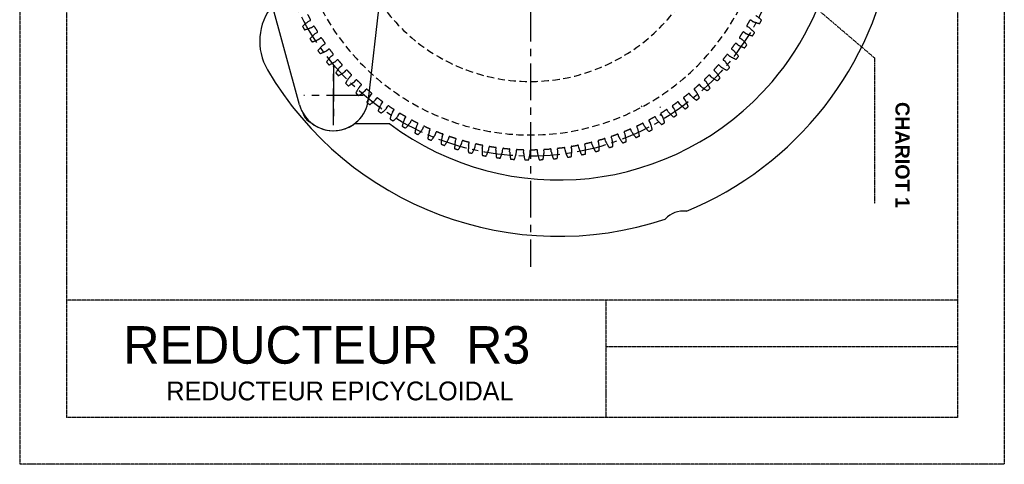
# Model space of a CAD drawing. Extents: x -582 to 7251, y -389 to 3197.
# Tile 4 of 7: x 406 to 826, y 449 to 638. Entities that reach past the tile are written whole.
import ezdxf

# ---------------------------------------------------------------- set-up
doc = ezdxf.new("R2010")
doc.units = 0
doc.header["$LTSCALE"] = 0.25
doc.header["$MEASUREMENT"] = 0
for name, pattern in [('CENTER', [2, 1.25, -0.25, 0.25, -0.25]), ('CENTER2', [1.125, 0.75, -0.125, 0.125, -0.125]), ('HIDDEN', [0.375, 0.25, -0.125])]:
    doc.linetypes.add(name, pattern=pattern)
doc.layers.get('0').update_dxf_attribs({"linetype": 'CONTINUOUS'})
for name, color, linetype in [('006_SPINDLE', 110, 'CONTINUOUS'), ('01_BODY', 171, 'CONTINUOUS'), ('15_RING_GEAR_REAR_A', 202, 'CONTINUOUS'), ('16_BACK_PLATE', 50, 'CONTINUOUS'), ('21_REAR_CLOSER', 220, 'CONTINUOUS'), ('22_PIVOT', 101, 'CONTINUOUS'), ('SPRAG_CLUTCH_', 81, 'CONTINUOUS')]:
    doc.layers.add(name, color=color, linetype=linetype)
doc.styles.add('ROMANS', font='romans.shx')
doc.styles.get("Standard").update_dxf_attribs({"font": 'txt', "height": 15})
doc.dimstyles.new('STANDARD5', dxfattribs={"dimscale": 5, "dimtxt": 3.5, "dimasz": 3.5, "dimexe": 1.75, "dimexo": 1.75, "dimgap": 1.75, "dimtad": 1, "dimtxsty": 'ROMANS', "dimcen": 8.75, "dimclrt": 4, "dimazin": 3, "dimtp": 0.005, "dimtm": 0.005, "dimtfac": 1, "dimtofl": 0, "dimtmove": 0, "dimatfit": 3, "dimtolj": 1})

msp = doc.modelspace()

# ---------------------------------------------------------------- linework, layer by layer
at = {"color": 7, "linetype": 'CENTER'}
for p, q in [((406.41, 1042.96), (406.41, 448.96)), ((826.41, 1042.96), (826.41, 448.96)), ((426.41, 1022.96), (426.41, 468.96)), ((806.41, 1022.96), (806.41, 468.96)), ((806.41, 518.96), (426.41, 518.96)), ((656.41, 518.96), (656.41, 468.96)), ((806.41, 498.96), (656.41, 498.96)), ((806.41, 468.96), (426.41, 468.96)), ((826.41, 448.96), (406.41, 448.96))]:
    msp.add_line(p, q, dxfattribs=at)
at = {"layer": '006_SPINDLE', "color": 5, "linetype": 'CENTER', "ltscale": 40}
msp.add_circle((624.24, 690.11), 109.83, dxfattribs=at)
at = {"layer": '01_BODY', "color": 5, "linetype": 'CENTER', "ltscale": 50}
msp.add_line((624.24, 844.78), (624.24, 533.15), dxfattribs=at)
at = {"layer": '01_BODY', "color": 7}
for centre, radius, start, end in [((636.24, 690.11), 144, 292.2659, 50.6978), ((532.79, 629.3), 24, 140.563, 210.4486), ((636.24, 690.11), 144, 210.4486, 288.4271), ((689.64, 546.11), 10.8, 83.8218, 136.8711)]:
    msp.add_arc(centre, radius, start, end, dxfattribs=at)
at = {"layer": '15_RING_GEAR_REAR_A', "color": 7, "linetype": 'HIDDEN', "ltscale": 150}
for p, q in [((529.47, 637.63), (530.32, 638.04)), ((530.9, 635.13), (531.68, 635.65)), ((717.54, 635.06), (716.71, 635.49)), ((719.05, 637.7), (718.25, 638.2)), ((532.48, 632.53), (533.3, 632.99)), ((534.04, 630.11), (534.79, 630.67)), ((714.4, 630.05), (713.59, 630.53)), ((716.05, 632.6), (715.28, 633.14)), ((535.76, 627.61), (536.55, 628.11)), ((537.45, 625.28), (538.17, 625.88)), ((712.77, 627.67), (712.03, 628.25)), ((539.3, 622.87), (540.07, 623.41)), ((709.23, 622.93), (708.52, 623.55)), ((710.98, 625.21), (710.2, 625.74)), ((541.12, 620.63), (541.81, 621.27)), ((543.1, 618.33), (543.84, 618.91)), ((705.43, 618.39), (704.76, 619.05)), ((707.31, 620.57), (706.56, 621.14)), ((545.04, 616.2), (545.69, 616.88)), ((547.14, 614.01), (547.85, 614.63)), ((701.39, 614.06), (700.76, 614.76)), ((703.39, 616.14), (702.67, 616.75)), ((549.2, 611.98), (549.81, 612.7)), ((551.42, 609.91), (552.08, 610.57)), ((697.12, 609.96), (696.53, 610.69)), ((699.23, 611.93), (698.54, 612.57)), ((553.57, 608), (554.15, 608.75)), ((555.9, 606.05), (556.54, 606.75)), ((558.16, 604.27), (558.7, 605.04)), ((690.26, 604.22), (689.64, 604.93)), ((692.64, 606.1), (692.09, 606.86)), ((694.85, 607.95), (694.2, 608.63)), ((560.6, 602.45), (561.19, 603.18)), ((562.95, 600.79), (563.44, 601.59)), ((685.47, 600.74), (684.9, 601.49)), ((687.95, 602.49), (687.44, 603.28)), ((565.48, 599.1), (566.03, 599.86)), ((567.92, 597.57), (568.36, 598.4)), ((570.54, 596.03), (571.05, 596.82)), ((678.01, 596.07), (677.59, 596.91)), ((680.5, 597.53), (679.96, 598.31)), ((683.07, 599.15), (682.6, 599.96)), ((573.06, 594.63), (573.46, 595.49)), ((575.75, 593.24), (576.22, 594.05)), ((578.35, 591.98), (578.7, 592.85)), ((670.06, 591.95), (669.62, 592.78)), ((672.8, 593.27), (672.42, 594.13)), ((675.36, 594.6), (674.87, 595.4)), ((581.12, 590.73), (581.54, 591.57)), ((583.77, 589.62), (584.08, 590.51)), ((586.61, 588.53), (586.98, 589.39)), ((589.32, 587.56), (589.58, 588.47)), ((659.08, 587.54), (658.73, 588.41)), ((661.95, 588.55), (661.67, 589.45)), ((664.63, 589.59), (664.24, 590.44)), ((667.44, 590.76), (667.11, 591.65)), ((592.21, 586.62), (592.54, 587.5)), ((594.98, 585.81), (595.18, 586.73)), ((597.91, 585.03), (598.19, 585.93)), ((600.71, 584.37), (600.87, 585.29)), ((603.69, 583.75), (603.92, 584.66)), ((606.52, 583.24), (606.63, 584.17)), ((641.88, 583.23), (641.68, 584.14)), ((644.87, 583.76), (644.74, 584.69)), ((647.69, 584.35), (647.44, 585.25)), ((650.65, 585.05), (650.47, 585.97)), ((653.43, 585.79), (653.13, 586.68)), ((656.35, 586.65), (656.12, 587.56)), ((609.53, 582.78), (609.71, 583.71)), ((612.39, 582.43), (612.44, 583.37)), ((615.41, 582.14), (615.54, 583.07)), ((618.29, 581.94), (618.29, 582.88)), ((621.32, 581.82), (621.4, 582.76)), ((624.2, 581.78), (624.15, 582.72)), ((627.24, 581.82), (627.26, 582.76)), ((630.12, 581.94), (630.02, 582.87)), ((633.15, 582.15), (633.12, 583.09)), ((636.02, 582.42), (635.86, 583.35)), ((639.03, 582.79), (638.95, 583.73))]:
    msp.add_line(p, q, dxfattribs=at)
at = {"layer": '15_RING_GEAR_REAR_A', "color": 5, "linetype": 'HIDDEN', "ltscale": 50}
for radius, start, end in [(100.8, 207.9826, 152.0174), (78, 208.0725, 151.9275)]:
    msp.add_arc((624.24, 690.11), radius, start, end, dxfattribs=at)
at = {"layer": '15_RING_GEAR_REAR_A', "color": 7, "linetype": 'HIDDEN', "ltscale": 150}
for centre, radius, start, end in [((624.24, 690.11), 107.08, 207.49, 208.8578), ((530.18, 638.31), 0.3, 295.9166, 24.0684), ((710.25, 625.5), 17.9, 45.2777, 55.4033), ((540.03, 623.18), 17.9, 126.162, 136.2875), ((545.68, 645.23), 20.95, 207.5214, 211.9568), ((523.81, 651.57), 17.9, 283.1908, 293.3163), ((531.85, 635.4), 0.3, 35.4098, 123.5616), ((624.24, 690.11), 107.08, 210.6205, 211.9882), ((716.85, 635.76), 0.3, 154.3664, 242.5182), ((624.24, 690.11), 107.08, 329.577, 330.9448), ((706.59, 620.9), 17.9, 42.1473, 52.2728), ((718.09, 637.94), 0.3, 58.0036, 146.1554), ((725.68, 654.33), 17.9, 248.2489, 258.3744), ((704, 647.39), 20.95, 329.6084, 334.0438), ((543.81, 618.68), 17.9, 129.2924, 139.4179), ((548.25, 641.01), 20.95, 210.6519, 215.0873), ((526.07, 646.14), 17.9, 286.3212, 296.4467), ((533.15, 633.25), 0.3, 299.0471, 27.1989), ((534.97, 630.43), 0.3, 38.5403, 126.6921), ((624.24, 690.11), 107.08, 213.7509, 215.1187), ((713.74, 630.78), 0.3, 151.2359, 239.3877), ((624.24, 690.11), 107.08, 326.4466, 327.8143), ((702.69, 616.51), 17.9, 39.0169, 49.1424), ((715.11, 632.9), 0.3, 54.8731, 143.0249), ((723.58, 648.84), 17.9, 245.1185, 255.244), ((701.55, 643.1), 20.95, 326.4779, 330.9134), ((547.84, 614.39), 17.9, 132.4228, 142.5483), ((536.39, 628.36), 0.3, 302.1775, 30.3293), ((538.37, 625.65), 0.3, 41.6707, 129.8225), ((624.24, 690.11), 107.08, 216.8813, 218.2491), ((710.37, 625.99), 0.3, 148.1055, 236.2573), ((624.24, 690.11), 107.08, 323.3161, 324.6839), ((711.84, 628.02), 0.3, 51.7427, 139.8945), ((721.18, 643.48), 17.9, 241.988, 252.1136), ((698.87, 638.95), 20.95, 323.3475, 327.7829), ((551.04, 636.93), 20.95, 213.7823, 218.2177), ((528.62, 640.85), 17.9, 289.4517, 299.5772), ((552.08, 610.33), 17.9, 135.5533, 145.6788), ((539.9, 623.66), 0.3, 305.3079, 33.4597), ((624.24, 690.11), 107.08, 320.1857, 321.5534), ((708.32, 623.33), 0.3, 48.6123, 136.7641), ((718.48, 638.25), 17.9, 238.8576, 248.9831), ((698.55, 612.33), 17.9, 35.8864, 46.012), ((695.96, 634.95), 20.95, 320.2171, 324.6525), ((554.05, 633.01), 20.95, 216.9127, 221.3481), ((531.45, 635.7), 17.9, 292.5821, 302.7076), ((556.55, 606.51), 17.9, 138.6837, 148.8092), ((542.01, 621.06), 0.3, 44.8011, 132.9529), ((624.24, 690.11), 107.08, 220.0118, 221.3795), ((543.65, 619.15), 0.3, 308.4384, 36.5902), ((624.24, 690.11), 107.08, 317.0552, 318.423), ((704.55, 618.84), 0.3, 45.4818, 133.6336), ((715.51, 633.18), 17.9, 235.7272, 245.8527), ((706.74, 621.38), 0.3, 144.9751, 233.1269), ((694.19, 608.39), 17.9, 32.756, 42.8815), ((692.84, 631.12), 20.95, 317.0866, 321.5221), ((557.28, 629.26), 20.95, 220.0432, 224.4786), ((534.56, 630.71), 17.9, 295.7125, 305.838), ((561.22, 602.94), 17.9, 141.8141, 151.9396), ((545.91, 616.67), 0.3, 47.9316, 136.0834), ((624.24, 690.11), 107.08, 223.1422, 224.51), ((547.65, 614.85), 0.3, 311.5688, 39.7206), ((624.24, 690.11), 107.08, 313.9248, 315.2926), ((700.54, 614.56), 0.3, 42.3514, 130.5032), ((712.27, 628.28), 17.9, 232.5967, 242.7223), ((702.86, 616.98), 0.3, 141.8446, 229.9964), ((689.62, 604.69), 17.9, 29.6256, 39.7511), ((689.52, 627.46), 20.95, 313.9562, 318.3916), ((560.7, 625.7), 20.95, 223.1736, 227.609), ((537.94, 625.9), 17.9, 298.843, 308.9685), ((550.04, 612.5), 0.3, 51.062, 139.2138), ((566.07, 599.63), 17.9, 144.9446, 155.0701), ((624.24, 690.11), 107.08, 226.2726, 227.6404), ((551.87, 610.78), 0.3, 314.6992, 42.851), ((694.42, 608.84), 0.3, 135.5837, 223.7356), ((624.24, 690.11), 107.08, 310.7944, 312.1621), ((696.3, 610.5), 0.3, 39.221, 127.3728), ((708.76, 623.57), 17.9, 229.4663, 239.5918), ((698.75, 612.79), 0.3, 138.7142, 226.866), ((684.86, 601.25), 17.9, 26.4951, 36.6207), ((686, 623.99), 20.95, 310.8258, 315.2612), ((564.31, 622.32), 20.95, 226.304, 230.7394), ((541.57, 621.29), 17.9, 301.9734, 312.0989), ((554.39, 608.56), 0.3, 54.1924, 142.3442), ((571.1, 596.59), 17.9, 148.075, 158.2005), ((624.24, 690.11), 107.08, 229.4031, 230.7708), ((556.31, 606.95), 0.3, 317.8297, 45.9815), ((558.94, 604.87), 0.3, 57.3229, 145.4747), ((624.24, 690.11), 107.08, 232.5335, 233.9013), ((689.87, 605.13), 0.3, 132.4533, 220.6051), ((624.24, 690.11), 107.08, 307.6639, 309.0317), ((691.84, 606.69), 0.3, 36.0905, 124.2423), ((705, 619.05), 17.9, 226.3359, 236.4614), ((679.92, 598.07), 17.9, 23.3647, 33.4902), ((682.3, 620.71), 20.95, 307.6953, 312.1308), ((568.1, 619.15), 20.95, 229.4345, 233.8699), ((545.45, 616.87), 17.9, 305.1038, 315.2293), ((576.28, 593.82), 17.9, 151.2054, 161.331), ((549.57, 612.68), 17.9, 308.2343, 318.3598), ((560.96, 603.37), 0.3, 320.9601, 49.1119), ((563.7, 601.43), 0.3, 60.4533, 148.6051), ((624.24, 690.11), 107.08, 235.6639, 237.0317), ((685.13, 601.67), 0.3, 129.3229, 217.4747), ((624.24, 690.11), 107.08, 304.5335, 305.9013), ((669.55, 592.55), 17.9, 17.1038, 27.2293), ((687.19, 603.12), 0.3, 32.9601, 121.1119), ((701, 614.75), 17.9, 223.2054, 233.331), ((674.81, 595.17), 17.9, 20.2343, 30.3598), ((678.42, 617.65), 20.95, 304.5649, 309.0003), ((572.06, 616.19), 20.95, 232.5649, 237.0003), ((581.61, 591.35), 17.9, 154.3359, 164.4614), ((553.91, 608.72), 17.9, 311.3647, 321.4902), ((565.79, 600.04), 0.3, 324.0905, 52.2423), ((568.63, 598.26), 0.3, 63.5837, 151.7356), ((624.24, 690.11), 107.08, 238.7944, 240.1621), ((570.79, 596.98), 0.3, 327.221, 55.3728), ((624.24, 690.11), 107.08, 298.2726, 299.6404), ((677.32, 596.77), 0.3, 26.6992, 114.851), ((680.21, 598.48), 0.3, 126.1924, 214.3442), ((624.24, 690.11), 107.08, 301.4031, 302.7708), ((664.15, 590.22), 17.9, 13.9734, 24.0989), ((682.34, 599.81), 0.3, 29.8297, 117.9815), ((696.77, 610.67), 17.9, 220.075, 230.2005), ((674.38, 614.8), 20.95, 301.4345, 305.8699), ((576.18, 613.45), 20.95, 235.6953, 240.1308), ((587.07, 589.17), 17.9, 157.4663, 167.5918), ((580.44, 610.94), 20.95, 238.8258, 243.2612), ((558.46, 605), 17.9, 314.4951, 324.6207), ((573.73, 595.36), 0.3, 66.7142, 154.866), ((624.24, 690.11), 107.08, 241.9248, 243.2926), ((592.64, 587.29), 17.9, 160.5967, 170.7223), ((575.96, 594.2), 0.3, 330.3514, 58.5032), ((578.98, 592.74), 0.3, 69.8446, 157.9964), ((624.24, 690.11), 107.08, 245.0552, 246.423), ((669.89, 592.92), 0.3, 119.9316, 208.0834), ((624.24, 690.11), 107.08, 295.1422, 296.51), ((672.15, 594.01), 0.3, 23.5688, 111.7206), ((687.67, 603.23), 17.9, 213.8141, 223.9396), ((675.12, 595.56), 0.3, 123.062, 211.2138), ((658.64, 588.19), 17.9, 10.843, 20.9685), ((692.32, 606.83), 17.9, 216.9446, 227.0701), ((670.19, 612.17), 20.95, 298.304, 302.7394), ((584.82, 608.67), 20.95, 241.9562, 246.3916), ((563.21, 601.53), 17.9, 317.6256, 327.7511), ((598.3, 585.72), 17.9, 163.7272, 173.8527), ((581.27, 591.71), 0.3, 333.4818, 61.6336), ((568.14, 598.33), 17.9, 320.756, 330.8815), ((584.36, 590.41), 0.3, 72.9751, 161.1269), ((624.24, 690.11), 107.08, 248.1857, 249.5534), ((604.04, 584.46), 17.9, 166.8576, 176.9831), ((586.71, 589.51), 0.3, 336.6123, 64.7641), ((589.87, 588.39), 0.3, 76.1055, 164.2573), ((624.24, 690.11), 107.08, 251.3161, 252.6839), ((659.01, 588.52), 0.3, 113.6707, 201.8225), ((624.24, 690.11), 107.08, 288.8813, 290.2491), ((661.38, 589.36), 0.3, 17.3079, 105.4597), ((677.82, 596.83), 17.9, 207.5533, 217.6788), ((664.51, 590.57), 0.3, 116.8011, 204.9529), ((624.24, 690.11), 107.08, 292.0118, 293.3795), ((647.32, 585.05), 17.9, 4.5821, 14.7076), ((666.83, 591.54), 0.3, 20.4384, 108.5902), ((682.83, 599.9), 17.9, 210.6837, 220.8092), ((661.42, 607.62), 20.95, 292.0432, 296.4786), ((653.02, 586.46), 17.9, 7.7125, 17.838), ((665.87, 609.78), 20.95, 295.1736, 299.609), ((589.33, 606.64), 20.95, 245.0866, 249.5221), ((593.94, 604.86), 20.95, 248.2171, 252.6525), ((573.23, 595.41), 17.9, 323.8864, 334.012), ((609.84, 583.51), 17.9, 169.988, 180.1136), ((592.26, 587.61), 0.3, 339.7427, 67.8945), ((578.48, 592.76), 17.9, 327.0169, 337.1424), ((595.47, 586.66), 0.3, 79.2359, 167.3877), ((624.24, 690.11), 107.08, 254.4466, 255.8143), ((615.68, 582.88), 17.9, 173.1185, 183.244), ((597.9, 586.01), 0.3, 342.8731, 71.0249), ((583.86, 590.41), 17.9, 330.1473, 340.2728), ((601.17, 585.24), 0.3, 82.3664, 170.5182), ((624.24, 690.11), 107.08, 257.577, 258.9448), ((603.63, 584.73), 0.3, 346.0036, 74.1554), ((606.93, 584.14), 0.3, 85.4968, 173.6486), ((624.24, 690.11), 107.08, 260.7074, 262.0752), ((609.41, 583.76), 0.3, 349.134, 77.2858), ((624.24, 690.11), 107.08, 276.3596, 277.7274), ((638.65, 583.71), 0.3, 4.7862, 92.938), ((641.97, 584.21), 0.3, 104.2794, 192.4312), ((624.24, 690.11), 107.08, 279.49, 280.8578), ((644.44, 584.65), 0.3, 7.9166, 96.0684), ((647.73, 585.33), 0.3, 107.4098, 195.5616), ((624.24, 690.11), 107.08, 282.6205, 283.9882), ((629.87, 582.69), 17.9, 355.1908, 5.3163), ((650.17, 585.91), 0.3, 11.0471, 99.1989), ((667.33, 591.55), 17.9, 201.2924, 211.4179), ((653.41, 586.77), 0.3, 110.5403, 198.6921), ((624.24, 690.11), 107.08, 285.7509, 287.1187), ((635.72, 583.16), 17.9, 358.3212, 8.4467), ((655.82, 587.48), 0.3, 14.1775, 102.3293), ((672.64, 594.05), 17.9, 204.4228, 214.5483), ((652.2, 604.06), 20.95, 285.7823, 290.2177), ((641.55, 583.94), 17.9, 1.4517, 11.5772), ((656.86, 605.72), 20.95, 288.9127, 293.3481), ((598.64, 603.33), 20.95, 251.3475, 255.7829), ((603.42, 602.06), 20.95, 254.4779, 258.9134), ((621.55, 582.58), 17.9, 176.2489, 186.3744), ((608.26, 601.06), 20.95, 257.6084, 262.0438), ((589.37, 588.35), 17.9, 333.2777, 343.4033), ((627.43, 582.59), 17.9, 179.3793, 189.5049), ((613.15, 600.32), 20.95, 260.7388, 265.1742), ((594.98, 586.6), 17.9, 336.4082, 346.5337), ((612.74, 583.35), 0.3, 88.6272, 176.779), ((624.24, 690.11), 107.08, 263.8379, 265.2056), ((615.24, 583.11), 0.3, 352.2644, 80.4163), ((633.3, 582.92), 17.9, 182.5098, 192.6353), ((600.67, 585.16), 17.9, 339.5386, 349.6641), ((618.59, 582.88), 0.3, 91.7577, 179.9095), ((624.24, 690.11), 107.08, 266.9683, 268.3361), ((621.1, 582.78), 0.3, 355.3949, 83.5467), ((639.14, 583.58), 17.9, 185.6402, 195.7657), ((606.44, 584.03), 17.9, 342.669, 352.7946), ((624.45, 582.73), 0.3, 94.8881, 183.0399), ((624.24, 690.11), 107.08, 270.0987, 271.4665), ((626.96, 582.77), 0.3, 358.5253, 86.6771), ((644.93, 584.55), 17.9, 188.7707, 198.8962), ((612.26, 583.21), 17.9, 345.7995, 355.925), ((630.31, 582.91), 0.3, 98.0185, 186.1703), ((624.24, 690.11), 107.08, 273.2292, 274.5969), ((632.82, 583.08), 0.3, 1.6558, 89.8076), ((650.67, 585.84), 17.9, 191.9011, 202.0266), ((618.12, 582.72), 17.9, 348.9299, 359.0554), ((636.16, 583.4), 0.3, 101.149, 189.3008), ((656.32, 587.44), 17.9, 195.0315, 205.157), ((637.78, 600.65), 20.95, 276.391, 280.8264), ((623.99, 582.54), 17.9, 352.0604, 2.1859), ((661.88, 589.34), 17.9, 198.162, 208.2875), ((642.65, 601.53), 20.95, 279.5214, 283.9568), ((647.46, 602.66), 20.95, 282.6519, 287.0873), ((618.07, 599.84), 20.95, 263.8692, 268.3047), ((623.01, 599.64), 20.95, 266.9997, 271.4351), ((627.95, 599.71), 20.95, 270.1301, 274.5655), ((632.88, 600.05), 20.95, 273.2606, 277.696)]:
    msp.add_arc(centre, radius, start, end, dxfattribs=at)
at = {"layer": '16_BACK_PLATE', "color": 5, "linetype": 'CENTER', "ltscale": 50}
for p, q in [((540.24, 593.49), (540.24, 618.74)), ((552.86, 606.11), (527.62, 606.11))]:
    msp.add_line(p, q, dxfattribs=at)
at = {"layer": '16_BACK_PLATE', "color": 7}
msp.add_line((564.24, 594.11), (549.24, 594.11), dxfattribs=at)
for centre, radius, start, end in [((636.24, 690.11), 120, 319.3941, 143.1301), ((636.24, 690.11), 120, 233.1302, 319.3941), ((533.04, 600.11), 6, 193.8976, 245.7148)]:
    msp.add_arc(centre, radius, start, end, dxfattribs=at)
at = {"layer": '21_REAR_CLOSER', "color": 7}
for p, q in [((525.77, 602.18), (510.84, 657.11)), ((555.14, 604.39), (561.24, 657.11))]:
    msp.add_line(p, q, dxfattribs=at)
at = {"layer": '21_REAR_CLOSER', "color": 5, "linetype": 'CENTER', "ltscale": 50}
msp.add_line((540.24, 619.21), (540.24, 594.13), dxfattribs=at)
at = {"layer": '21_REAR_CLOSER', "color": 7}
msp.add_arc((540.24, 606.11), 15, 195.1998, 353.401, dxfattribs=at)
at = {"layer": '22_PIVOT', "color": 7}
msp.add_arc((540.24, 606.11), 15, 216.8699, 323.1301, dxfattribs=at)
at = {"layer": 'SPRAG_CLUTCH_', "color": 7}
for p, q in [((671.48, 601.74), (671.93, 601.28)), ((679.44, 600.98), (679.74, 601.28)), ((679.44, 597.98), (679.74, 597.68))]:
    msp.add_line(p, q, dxfattribs=at)

# ---------------------------------------------------------------- texts
at = {"color": 7, "linetype": 'CENTER'}
for s, height, p in [('REDUCTEUR  R3', 16, (450.63, 491.84)), ('REDUCTEUR EPICYCLOIDAL', 8, (469, 476.22))]:
    msp.add_text(s, height=height, dxfattribs=at).set_placement(p)
at = {"color": 4, "linetype": 'CENTER2', "insert": (782.94, 603.37), "char_height": 6, "attachment_point": 4, "rotation": 270, "style": 'ROMANS'}
msp.add_mtext('\\A1;\\fArial|b1|i0|c0|p34;\\C256;CHARIOT 1', dxfattribs=at)

# ---------------------------------------------------------------- leaders
at = {"color": 5, "linetype": 'CENTER2', "annotation_type": 0, "has_hookline": 1, "hookline_direction": 0, "text_width": 43.41, "horizontal_direction": (0, -1, 0)}
msp.add_leader([(725.02, 661.33), (771.09, 622.12), (771.09, 612.12)], dimstyle='STANDARD5', override={"dimasz": 2}, dxfattribs=at)

doc.saveas('drawing.dxf')
